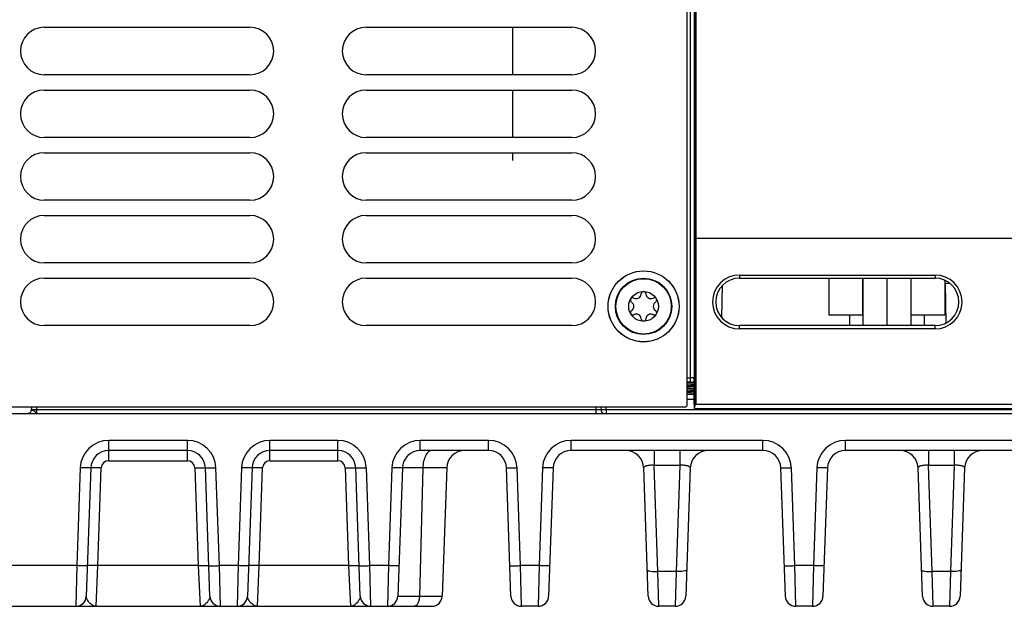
# Model space of a CAD drawing. Header units: inches. Extents: x 0 to 34, y 0 to 22.
# Tile 69 of 106: x 13.9 to 17.5, y 8.3 to 10.5. Entities that reach past the tile are written whole.
import ezdxf

# ---------------------------------------------------------------- set-up
doc = ezdxf.new("R2010")
doc.units = ezdxf.units.IN
doc.header["$LTSCALE"] = 1.87
doc.header["$MEASUREMENT"] = 0
doc.layers.get('0').update_dxf_attribs({"linetype": 'CONTINUOUS'})
for name, color, linetype in [('02___PRT_ALL_AXES', 7, 'CONTINUOUS'), ('BLUE_GOO', 7, 'CONTINUOUS'), ('COSMETIC', 7, 'CONTINUOUS'), ('DIMENSIONS', 7, 'CONTINUOUS')]:
    doc.layers.add(name, color=color, linetype=linetype)
doc.styles.get("Standard").update_dxf_attribs({"font": 'txt', "width": 0.8})
doc.dimstyles.new('DIMSTYLE_1', dxfattribs={"dimtxt": 0.125, "dimasz": 0.18, "dimexe": 0.125, "dimexo": 0.0625, "dimgap": 0.0625, "dimtad": 0, "dimtih": 1, "dimtoh": 1, "dimzin": 4, "dimdsep": 46, "dimtxsty": 'STANDARD', "dimblk": '_FILLED', "dimblk1": '_FILLED', "dimblk2": '_FILLED', "dimcen": 0.09, "dimadec": 0, "dimazin": 0, "dimtp": 0.01, "dimtm": 0.01, "dimtfac": 1, "dimtofl": 0, "dimtmove": 0, "dimatfit": 3, "dimldrblk": '_FILLED', "dimfxl": 1, "dimtolj": 1, "dimtzin": 4, "dimarcsym": 0})

# ---------------------------------------------------------------- blocks, each defined once
blk = doc.blocks.new('_FILLED')
at = {"color": 0, "linetype": 'BYBLOCK'}
blk.add_solid([(0, 0), (-1, 0.174), (-1, -0.174)], dxfattribs=at)
blk = doc.blocks.new('*D5')
at = {"layer": 'DIMENSIONS', "color": 2, "linetype": 'CONTINUOUS'}
for p, q in [((15.7295, 13.0406), (22.6206, 13.0406)), ((22.4956, 13.0406), (22.4956, 10.7789)), ((22.4956, 8.2671), (22.4956, 10.5289)), ((20.9262, 8.2671), (22.6206, 8.2671))]:
    blk.add_line(p, q, dxfattribs=at)
at = {"layer": 'DIMENSIONS', "color": 2, "linetype": 'CONTINUOUS', "xscale": 0.18, "yscale": 0.18, "zscale": 0.18}
for p, rotation in [((22.4956, 13.0406), 90), ((22.4956, 8.2671), 270)]:
    blk.add_blockref('_FILLED', p, dxfattribs=dict(at, rotation=rotation))
at = {"layer": 'DIMENSIONS', "color": 2, "linetype": 'CONTINUOUS', "insert": (22.4956, 10.7164), "char_height": 0.125, "width": 1.225, "attachment_point": 2, "line_spacing_factor": 0.9}
blk.add_mtext('4.77{\\Ftxt.shx;\\W1.000000;\\H0.125000; }[121.2]', dxfattribs=at)

msp = doc.modelspace()

# ---------------------------------------------------------------- linework, layer by layer
at = {"color": 7, "linetype": 'CONTINUOUS'}
for p, q in [((16.3468, 9.0208), (16.3468, 12.4738)), ((16.3735, 12.3918), (16.3737, 9.6402)), ((16.3785, 12.3918), (16.3787, 9.6401)), ((16.3576, 11.6434), (16.3576, 9.1045)), ((16.3726, 11.6434), (16.3726, 9.1205)), ((16.3737, 9.6402), (16.3735, 9.0097)), ((16.3787, 9.6401), (16.3737, 9.6402)), ((16.3787, 9.6401), (16.3785, 9.0207)), ((20.8956, 9.6401), (16.3787, 9.6401)), ((16.5416, 9.5039), (17.2716, 9.5039)), ((16.5416, 9.5039), (16.5416, 9.4921)), ((16.5416, 9.4921), (17.2716, 9.4921)), ((16.8756, 9.4921), (16.8756, 9.3541)), ((17.0008, 9.4921), (17.0008, 9.3541)), ((17.0016, 9.4921), (17.0016, 9.3149)), ((17.0916, 9.4921), (17.0916, 9.3149)), ((17.1816, 9.4921), (17.1816, 9.3149)), ((17.2716, 9.5039), (17.2716, 9.4921)), ((17.3076, 9.4843), (17.3076, 9.3541)), ((17.3275, 9.4721), (17.3092, 9.4721)), ((17.3092, 9.4721), (17.3117, 9.3246)), ((17.0016, 9.3541), (16.8756, 9.3541)), ((16.9521, 9.3541), (16.9521, 9.3149)), ((17.3076, 9.3541), (17.1816, 9.3541)), ((17.2311, 9.3541), (17.2311, 9.3149)), ((17.2716, 9.3149), (16.5416, 9.3149)), ((16.5416, 9.3027), (16.5416, 9.3149)), ((17.2716, 9.3027), (16.5416, 9.3027)), ((17.2716, 9.3027), (17.2716, 9.3149)), ((16.3468, 9.1195), (16.3576, 9.1195)), ((16.3576, 9.1045), (16.3468, 9.1045)), ((16.3468, 9.1042), (16.3719, 9.1042)), ((16.3723, 9.0999), (16.3468, 9.0984)), ((16.3468, 9.0943), (16.3723, 9.0959)), ((16.3724, 9.0803), (16.3468, 9.0787)), ((16.3468, 9.0747), (16.3724, 9.0762)), ((16.3722, 9.1046), (16.3719, 9.1042)), ((16.3719, 9.1046), (16.3722, 9.1046)), ((16.3719, 9.1042), (16.372, 9.104)), ((16.372, 9.104), (16.3722, 9.0894)), ((16.3722, 9.0207), (16.3722, 9.0894)), ((16.3468, 9.0593), (16.3722, 9.0593)), ((16.3468, 9.0399), (16.3722, 9.0399)), ((16.3724, 9.0606), (16.3507, 9.0593)), ((16.3368, 9.0108), (13.5268, 9.0108)), ((13.8994, 9.0108), (13.8992, 8.9995)), ((13.9189, 9.0009), (13.9183, 8.9864)), ((13.9191, 9.0108), (13.9189, 9.0009)), ((16.0054, 9.0009), (13.9189, 9.0009)), ((16.0052, 9.0108), (16.0054, 9.0009)), ((16.0054, 9.0009), (16.0054, 8.9864)), ((16.0249, 9.0108), (16.0251, 9.0009)), ((16.0448, 9.0009), (16.0446, 9.0108)), ((20.849, 9.0009), (16.0448, 9.0009)), ((16.0448, 9.0009), (16.0448, 8.9864)), ((16.3725, 9.006), (20.9698, 9.006)), ((20.8848, 9.0207), (16.3785, 9.0207)), ((13.5125, 8.9864), (20.9854, 8.9864)), ((13.8992, 8.9995), (13.8994, 8.9998)), ((13.8994, 8.9998), (13.8995, 8.9998)), ((14.188, 8.8106), (14.188, 8.8866)), ((14.4821, 8.8866), (14.188, 8.8866)), ((14.4821, 8.8106), (14.4821, 8.8866)), ((14.7898, 8.8106), (14.7898, 8.8866)), ((15.0431, 8.8866), (14.7898, 8.8866)), ((15.0431, 8.8106), (15.0431, 8.8866)), ((15.6055, 8.8866), (15.3508, 8.8866)), ((15.3508, 8.8486), (15.3508, 8.8866)), ((15.6055, 8.8486), (15.6055, 8.8866)), ((16.6292, 8.8866), (15.9132, 8.8866)), ((15.9132, 8.8486), (15.9132, 8.8866)), ((16.6292, 8.8486), (16.6292, 8.8866)), ((17.6528, 8.8866), (16.9368, 8.8866)), ((16.9368, 8.8486), (16.9368, 8.8866)), ((14.4821, 8.8486), (14.188, 8.8486)), ((15.0431, 8.8486), (14.7898, 8.8486)), ((15.6055, 8.8486), (15.3508, 8.8486)), ((16.6292, 8.8486), (15.9132, 8.8486)), ((16.2231, 8.8486), (16.2231, 8.7933)), ((16.3193, 8.8486), (16.3193, 8.7933)), ((17.6528, 8.8486), (16.9368, 8.8486)), ((17.2467, 8.8486), (17.2467, 8.7933)), ((17.3429, 8.8486), (17.3429, 8.7933)), ((14.0817, 8.784), (14.069, 8.4191)), ((14.1211, 8.784), (14.1043, 8.3051)), ((14.1477, 8.4191), (14.1604, 8.784)), ((14.188, 8.8106), (14.4821, 8.8106)), ((14.5096, 8.784), (14.5224, 8.4191)), ((14.5657, 8.3051), (14.549, 8.784)), ((14.6011, 8.4191), (14.5883, 8.784)), ((14.6835, 8.784), (14.6708, 8.4191)), ((14.7229, 8.784), (14.7062, 8.3051)), ((14.7495, 8.4191), (14.7622, 8.784)), ((14.7898, 8.8106), (15.0431, 8.8106)), ((15.0707, 8.784), (15.0834, 8.4191)), ((15.1267, 8.3051), (15.11, 8.784)), ((15.1621, 8.4191), (15.1494, 8.784)), ((15.2446, 8.784), (15.2318, 8.4191)), ((15.2839, 8.784), (15.2672, 8.3051)), ((15.3603, 8.784), (15.3475, 8.3051)), ((15.4493, 8.784), (15.3603, 8.784)), ((15.4493, 8.784), (15.4325, 8.3051)), ((15.6891, 8.3051), (15.6724, 8.784)), ((15.7245, 8.4191), (15.7118, 8.784)), ((15.807, 8.784), (15.7942, 8.4191)), ((15.8463, 8.784), (15.8296, 8.3051)), ((16.201, 8.3051), (16.1842, 8.784)), ((16.3193, 8.7933), (16.2231, 8.7933)), ((16.2369, 8.3973), (16.2231, 8.7933)), ((16.3193, 8.7933), (16.3055, 8.3973)), ((16.3581, 8.784), (16.3414, 8.3051)), ((16.7128, 8.3051), (16.696, 8.784)), ((16.7481, 8.4191), (16.7354, 8.784)), ((16.8306, 8.784), (16.8179, 8.4191)), ((16.8699, 8.784), (16.8532, 8.3051)), ((17.2246, 8.3051), (17.2079, 8.784)), ((17.3429, 8.7933), (17.2467, 8.7933)), ((17.2605, 8.3973), (17.2467, 8.7933)), ((17.3429, 8.7933), (17.3291, 8.3973)), ((17.3818, 8.784), (17.365, 8.3051)), ((14.069, 8.4191), (13.5125, 8.4191)), ((14.069, 8.4191), (14.065, 8.2671)), ((14.141, 8.2671), (14.1477, 8.4191)), ((14.5224, 8.4191), (14.1477, 8.4191)), ((14.5224, 8.4191), (14.529, 8.2671)), ((14.6708, 8.4191), (14.6011, 8.4191)), ((14.6051, 8.2671), (14.6011, 8.4191)), ((14.6708, 8.4191), (14.6668, 8.2671)), ((14.7429, 8.2671), (14.7495, 8.4191)), ((15.0834, 8.4191), (14.7495, 8.4191)), ((15.0834, 8.4191), (15.0857, 8.3656)), ((15.2318, 8.4191), (15.1621, 8.4191)), ((15.1661, 8.2671), (15.1621, 8.4191)), ((15.2318, 8.4191), (15.2278, 8.2671)), ((15.7942, 8.4191), (15.7245, 8.4191)), ((15.7285, 8.2671), (15.7245, 8.4191)), ((15.7942, 8.4191), (15.7903, 8.2671)), ((16.8179, 8.4191), (16.7481, 8.4191)), ((16.7521, 8.2671), (16.7481, 8.4191)), ((16.8179, 8.4191), (16.8139, 8.2671)), ((16.3055, 8.3973), (16.2369, 8.3973)), ((16.2403, 8.2671), (16.2369, 8.3973)), ((16.3055, 8.3973), (16.3021, 8.2671)), ((17.3291, 8.3973), (17.2605, 8.3973)), ((17.2639, 8.2671), (17.2605, 8.3973)), ((17.3291, 8.3973), (17.3257, 8.2671)), ((15.0857, 8.3656), (15.09, 8.2671)), ((15.3475, 8.3051), (15.4325, 8.3051)), ((13.5125, 8.2671), (15.3932, 8.2671)), ((15.7903, 8.2671), (15.7285, 8.2671)), ((16.3021, 8.2671), (16.2403, 8.2671)), ((16.8139, 8.2671), (16.7521, 8.2671)), ((17.3257, 8.2671), (17.2639, 8.2671))]:
    msp.add_line(p, q, dxfattribs=at)
for points in [[(13.8979, 8.9939), (13.8946, 8.9896), (13.8904, 8.9872), (13.886, 8.9864)], [(13.8992, 8.9995), (13.8992, 8.9986), (13.8979, 8.9939)]]:
    msp.add_lwpolyline(points, dxfattribs=at)
for centre, radius in [((16.1838, 9.3868), 0.1325), ((16.1838, 9.3869), 0.1053), ((16.1838, 9.3869), 0.1033), ((16.1838, 9.3869), 0.0555)]:
    msp.add_circle(centre, radius, dxfattribs=at)
for centre, radius, start, end in [((16.5416, 9.4033), 0.1006, 90.0003, 269.9997), ((16.5416, 9.4035), 0.0886, 90, 270), ((17.2716, 9.4033), 0.1006, 270.0003, 89.9997), ((17.2716, 9.4035), 0.0886, 270, 90), ((17.2501, 9.4711), 0.0591, 1, 12.6748), ((16.1838, 9.4332), 0.00906, 1.6303, 178.3697), ((16.1437, 9.4101), 0.00906, 61.6303, 238.3697), ((16.1566, 9.434), 0.0181, 241.6303, 358.3697), ((16.2109, 9.434), 0.0181, 181.6303, 298.3697), ((16.2238, 9.4101), 0.00906, 301.6303, 118.3697), ((16.1437, 9.3638), 0.00906, 121.6303, 298.3697), ((16.1295, 9.3869), 0.0181, 301.6303, 58.3697), ((16.2238, 9.3638), 0.00906, 241.6303, 58.3697), ((16.2381, 9.3869), 0.0181, 121.6303, 238.3697), ((16.1566, 9.3399), 0.0181, 1.6303, 118.3697), ((16.1838, 9.3407), 0.00906, 181.6303, 358.3697), ((16.2109, 9.3399), 0.0181, 61.6303, 178.3697), ((16.3577, 9.8957), 0.7912, 269.9898, 271.0275), ((16.0398, 9.0012), 0.0148, 181.0001, 240.3359), ((16.3368, 9.0208), 0.01, 270, 360), ((13.886, 8.9998), 0.0134, 295.4915, 299.7343), ((13.886, 8.9998), 0.0133, 299.7489, 304.1983), ((13.8858, 9.0001), 0.0137, 304.2694, 321.1515), ((13.8858, 9), 0.0136, 321.1786, 332.2885), ((13.8859, 9.0002), 0.0136, 353.354, 358.4871), ((14.188, 8.7803), 0.1063, 90.0019, 177.998), ((14.4821, 8.7803), 0.1063, 2.002, 89.998), ((14.7898, 8.7803), 0.1063, 90.0019, 177.998), ((15.0431, 8.7803), 0.1063, 2.0021, 89.998), ((15.3508, 8.7803), 0.1063, 90.002, 177.998), ((15.6055, 8.7803), 0.1063, 2.002, 89.998), ((15.9132, 8.7803), 0.1063, 90.002, 177.998), ((16.6292, 8.7803), 0.1063, 2.002, 89.998), ((16.9368, 8.7803), 0.1063, 90.002, 177.998), ((14.188, 8.7817), 0.0669, 90.0087, 177.99), ((14.4821, 8.7817), 0.0669, 2, 89.9899), ((14.7898, 8.7817), 0.0669, 90.0087, 177.99), ((15.0431, 8.7817), 0.0669, 2, 89.9826), ((15.3508, 8.7817), 0.0669, 90.0101, 178), ((15.5162, 8.7817), 0.0669, 90, 178), ((15.6055, 8.7817), 0.0669, 2, 89.9899), ((15.9132, 8.7817), 0.0669, 90.0103, 178), ((16.1173, 8.7817), 0.0669, 2, 90), ((16.425, 8.7817), 0.0669, 90, 178), ((16.6292, 8.7817), 0.0669, 2, 89.9899), ((16.9368, 8.7817), 0.0669, 90.0103, 178), ((17.141, 8.7817), 0.0669, 2, 90), ((17.4486, 8.7817), 0.0669, 90, 178), ((14.188, 8.7831), 0.0276, 90.0116, 177.9884), ((14.4821, 8.7831), 0.0276, 2.0116, 89.9884), ((14.7898, 8.7831), 0.0276, 90.0116, 177.9884), ((15.0431, 8.7831), 0.0276, 2.0116, 89.9884), ((14.065, 8.3065), 0.0394, 269.9994, 358.0001), ((14.6051, 8.3065), 0.0394, 181.9999, 270.0001), ((14.6668, 8.3065), 0.0394, 269.9994, 358.0001), ((15.1661, 8.3065), 0.0394, 181.9999, 270.0001), ((15.2278, 8.3065), 0.0394, 269.9943, 357.9998), ((15.3932, 8.3065), 0.0394, 270, 358), ((15.7285, 8.3065), 0.0394, 182, 270), ((15.7903, 8.3065), 0.0394, 270, 358), ((16.2403, 8.3065), 0.0394, 182.0042, 270.0001), ((16.3021, 8.3065), 0.0394, 269.9999, 357.9958), ((16.7521, 8.3065), 0.0394, 182, 270), ((16.8139, 8.3065), 0.0394, 270, 358), ((17.2639, 8.3065), 0.0394, 182.0042, 270.0001), ((17.3257, 8.3065), 0.0394, 269.9999, 357.9958)]:
    msp.add_arc(centre, radius, start, end, dxfattribs=at)
for centre, start_param, end_param in [((16.3725, 9.021), -4.694936, -3.141593), ((16.3733, 9.021), -3.141593, -2.421487)]:
    msp.add_ellipse(centre, major_axis=(0, 0.015), ratio=0.017455, start_param=start_param, end_param=end_param, dxfattribs=at)
for points, knots in [([(16.3726, 9.1205), (16.3726, 9.1205), (16.3725, 9.1204), (16.3721, 9.1202), (16.3712, 9.1201), (16.3698, 9.1199), (16.368, 9.1198), (16.3658, 9.1196), (16.3622, 9.1195), (16.3595, 9.1195), (16.3576, 9.1195)], [0, 0, 0, 0, 0.00923, 0.026193, 0.085949, 0.179329, 0.303228, 0.45317, 0.623612, 1, 1, 1, 1]), ([(16.3722, 9.1046), (16.3722, 9.1047), (16.3722, 9.1048), (16.3722, 9.1052), (16.3723, 9.1057), (16.3723, 9.1066), (16.3724, 9.1081), (16.3724, 9.1101), (16.3725, 9.1124), (16.3725, 9.116), (16.3726, 9.1187), (16.3726, 9.1205)], [0, 0, 0, 0, 0.01018, 0.031169, 0.062223, 0.102468, 0.206943, 0.337485, 0.487528, 0.651234, 1, 1, 1, 1]), ([(16.3722, 9.0908), (16.3684, 9.0904), (16.36, 9.0897), (16.3515, 9.0891), (16.3468, 9.0888)], [0, 0, 0, 0, 0.447639, 1, 1, 1, 1]), ([(16.3724, 9.0865), (16.3686, 9.0862), (16.3601, 9.0855), (16.3515, 9.0849), (16.3468, 9.0846)], [0, 0, 0, 0, 0.44706, 1, 1, 1, 1]), ([(16.3723, 9.0711), (16.3686, 9.0707), (16.36, 9.07), (16.3515, 9.0694), (16.3468, 9.0691)], [0, 0, 0, 0, 0.447066, 1, 1, 1, 1]), ([(16.3723, 9.0669), (16.3686, 9.0665), (16.36, 9.0658), (16.3515, 9.0652), (16.3468, 9.0649)], [0, 0, 0, 0, 0.44706, 1, 1, 1, 1]), ([(13.9189, 9.0009), (13.9164, 9.001), (13.9128, 9.001), (13.9081, 9.0011), (13.9052, 9.0011), (13.9028, 9.001), (13.9009, 9.0011), (13.9, 9.0009), (13.8993, 9.0011), (13.8993, 9.0009)], [0, 0, 0, 0, 0.382023, 0.555439, 0.706894, 0.831165, 0.923361, 0.980294, 1, 1, 1, 1]), ([(16.0251, 9.0009), (16.0251, 9.0008), (16.0243, 9.001), (16.0235, 9.0008), (16.0215, 9.0009), (16.0192, 9.0008), (16.0162, 9.0008), (16.0116, 9.0009), (16.0079, 9.0009), (16.0054, 9.0009)], [0, 0, 0, 0, 0.019361, 0.07619, 0.168652, 0.292912, 0.444372, 0.61733, 1, 1, 1, 1]), ([(16.0448, 9.0009), (16.0422, 9.0009), (16.0386, 9.0009), (16.034, 9.0008), (16.031, 9.0008), (16.0287, 9.0009), (16.0267, 9.0008), (16.0259, 9.001), (16.0251, 9.0008), (16.0251, 9.0009)], [0, 0, 0, 0, 0.382175, 0.554947, 0.70647, 0.830913, 0.923457, 0.980528, 1, 1, 1, 1]), ([(16.3735, 9.0097), (16.3735, 9.0106), (16.3741, 9.0124), (16.3753, 9.015), (16.3768, 9.0178), (16.3779, 9.0198), (16.3785, 9.0207)], [0, 0, 0, 0, 0.207878, 0.454551, 0.722532, 1, 1, 1, 1]), ([(13.8995, 8.9998), (13.9005, 8.9996), (13.9033, 8.9992), (13.9061, 8.9986), (13.9078, 8.9979)], [0, 0, 0, 0, 0.346649, 1, 1, 1, 1]), ([(13.9078, 8.9979), (13.9095, 8.9972), (13.9125, 8.9953), (13.915, 8.9911), (13.9164, 8.9882), (13.9177, 8.9864), (13.9183, 8.9864)], [0, 0, 0, 0, 0.332048, 0.649299, 0.881629, 1, 1, 1, 1]), ([(15.3947, 8.8486), (15.3901, 8.8486), (15.3797, 8.844), (15.3692, 8.8289), (15.3622, 8.8082), (15.3604, 8.7924), (15.3603, 8.784)], [0, 0, 0, 0, 0.17497, 0.4001, 0.682156, 1, 1, 1, 1]), ([(14.1211, 8.784), (14.1211, 8.784), (14.1207, 8.7839), (14.1198, 8.7837), (14.1175, 8.7836), (14.114, 8.7835), (14.1092, 8.7835), (14.1033, 8.7835), (14.094, 8.7837), (14.0867, 8.7839), (14.0817, 8.784)], [0, 0, 0, 0, 0.005911, 0.020689, 0.077768, 0.170223, 0.294311, 0.445482, 0.618078, 1, 1, 1, 1]), ([(14.1604, 8.784), (14.1554, 8.7842), (14.1481, 8.7844), (14.1389, 8.7846), (14.133, 8.7846), (14.1281, 8.7846), (14.1246, 8.7845), (14.1223, 8.7844), (14.1214, 8.7842), (14.1211, 8.7841), (14.1211, 8.784)], [0, 0, 0, 0, 0.381922, 0.554518, 0.705689, 0.829777, 0.922232, 0.979311, 0.994089, 1, 1, 1, 1]), ([(14.5096, 8.784), (14.5147, 8.7842), (14.5219, 8.7844), (14.5312, 8.7846), (14.5371, 8.7846), (14.5419, 8.7846), (14.5455, 8.7845), (14.5478, 8.7844), (14.5486, 8.7842), (14.549, 8.7841), (14.549, 8.784)], [0, 0, 0, 0, 0.381922, 0.554518, 0.705689, 0.829777, 0.922232, 0.979311, 0.994089, 1, 1, 1, 1]), ([(14.549, 8.784), (14.549, 8.784), (14.5493, 8.7839), (14.5502, 8.7837), (14.5525, 8.7836), (14.556, 8.7835), (14.5609, 8.7835), (14.5668, 8.7835), (14.576, 8.7837), (14.5833, 8.7839), (14.5883, 8.784)], [0, 0, 0, 0, 0.005911, 0.020689, 0.077768, 0.170222, 0.294311, 0.445482, 0.618078, 1, 1, 1, 1]), ([(14.7229, 8.784), (14.7229, 8.784), (14.7225, 8.7839), (14.7217, 8.7837), (14.7194, 8.7836), (14.7158, 8.7835), (14.711, 8.7835), (14.7051, 8.7835), (14.6958, 8.7837), (14.6886, 8.7839), (14.6835, 8.784)], [0, 0, 0, 0, 0.005911, 0.020689, 0.077768, 0.170223, 0.294311, 0.445482, 0.618078, 1, 1, 1, 1]), ([(14.7622, 8.784), (14.7572, 8.7842), (14.7499, 8.7844), (14.7407, 8.7846), (14.7348, 8.7846), (14.7299, 8.7846), (14.7264, 8.7845), (14.7241, 8.7844), (14.7232, 8.7842), (14.7229, 8.7841), (14.7229, 8.784)], [0, 0, 0, 0, 0.381922, 0.554518, 0.705689, 0.829777, 0.922232, 0.979311, 0.994089, 1, 1, 1, 1]), ([(15.0707, 8.784), (15.0757, 8.7842), (15.083, 8.7844), (15.0922, 8.7846), (15.0981, 8.7846), (15.103, 8.7846), (15.1065, 8.7845), (15.1088, 8.7844), (15.1097, 8.7842), (15.11, 8.7841), (15.11, 8.784)], [0, 0, 0, 0, 0.381922, 0.554518, 0.705689, 0.829777, 0.922232, 0.979311, 0.994089, 1, 1, 1, 1]), ([(15.11, 8.784), (15.11, 8.784), (15.1104, 8.7839), (15.1113, 8.7837), (15.1135, 8.7836), (15.1171, 8.7835), (15.1219, 8.7835), (15.1278, 8.7835), (15.1371, 8.7837), (15.1443, 8.7839), (15.1494, 8.784)], [0, 0, 0, 0, 0.005911, 0.020689, 0.077768, 0.170222, 0.294311, 0.445482, 0.618078, 1, 1, 1, 1]), ([(15.2839, 8.784), (15.2839, 8.784), (15.2836, 8.7839), (15.2827, 8.7837), (15.2804, 8.7836), (15.2769, 8.7835), (15.272, 8.7835), (15.2661, 8.7835), (15.2569, 8.7837), (15.2496, 8.7839), (15.2446, 8.784)], [0, 0, 0, 0, 0.005911, 0.020689, 0.077768, 0.170223, 0.294311, 0.445482, 0.618078, 1, 1, 1, 1]), ([(15.3603, 8.784), (15.3547, 8.7841), (15.3442, 8.7842), (15.3292, 8.7843), (15.3161, 8.7844), (15.3051, 8.7844), (15.2973, 8.7844), (15.2922, 8.7843), (15.2893, 8.7843), (15.2871, 8.7842), (15.2853, 8.7843), (15.2846, 8.7841), (15.2839, 8.7841), (15.2839, 8.784)], [0, 0, 0, 0, 0.217912, 0.414856, 0.587256, 0.732379, 0.84787, 0.89386, 0.931767, 0.961427, 0.98271, 0.995561, 1, 1, 1, 1]), ([(15.6724, 8.784), (15.6724, 8.784), (15.6728, 8.7839), (15.6737, 8.7837), (15.6759, 8.7836), (15.6795, 8.7835), (15.6843, 8.7835), (15.6902, 8.7835), (15.6995, 8.7837), (15.7068, 8.7839), (15.7118, 8.784)], [0, 0, 0, 0, 0.005911, 0.020689, 0.077768, 0.170222, 0.294311, 0.445482, 0.618078, 1, 1, 1, 1]), ([(15.8463, 8.784), (15.8463, 8.784), (15.846, 8.7839), (15.8451, 8.7837), (15.8428, 8.7836), (15.8393, 8.7835), (15.8344, 8.7835), (15.8285, 8.7835), (15.8193, 8.7837), (15.812, 8.7839), (15.807, 8.784)], [0, 0, 0, 0, 0.005911, 0.020689, 0.077768, 0.170223, 0.294311, 0.445482, 0.618078, 1, 1, 1, 1]), ([(16.2231, 8.7933), (16.2179, 8.7936), (16.2084, 8.7936), (16.1973, 8.7923), (16.1904, 8.7901), (16.1864, 8.7882), (16.1842, 8.7856), (16.1842, 8.784)], [0, 0, 0, 0, 0.372148, 0.679422, 0.795723, 0.885453, 1, 1, 1, 1]), ([(16.3581, 8.784), (16.3582, 8.7856), (16.3559, 8.7882), (16.352, 8.7901), (16.3451, 8.7923), (16.334, 8.7936), (16.3245, 8.7936), (16.3193, 8.7933)], [0, 0, 0, 0, 0.114546, 0.204277, 0.320578, 0.627852, 1, 1, 1, 1]), ([(16.696, 8.784), (16.696, 8.784), (16.6964, 8.7839), (16.6973, 8.7837), (16.6996, 8.7836), (16.7031, 8.7835), (16.708, 8.7835), (16.7138, 8.7835), (16.7231, 8.7837), (16.7304, 8.7839), (16.7354, 8.784)], [0, 0, 0, 0, 0.005911, 0.020689, 0.077768, 0.170222, 0.294311, 0.445482, 0.618078, 1, 1, 1, 1]), ([(16.8699, 8.784), (16.8699, 8.784), (16.8696, 8.7839), (16.8687, 8.7837), (16.8664, 8.7836), (16.8629, 8.7835), (16.858, 8.7835), (16.8522, 8.7835), (16.8429, 8.7837), (16.8356, 8.7839), (16.8306, 8.784)], [0, 0, 0, 0, 0.005911, 0.020689, 0.077768, 0.170223, 0.294311, 0.445482, 0.618078, 1, 1, 1, 1]), ([(17.2467, 8.7933), (17.2415, 8.7936), (17.232, 8.7936), (17.2209, 8.7923), (17.214, 8.7901), (17.2101, 8.7882), (17.2078, 8.7856), (17.2079, 8.784)], [0, 0, 0, 0, 0.372148, 0.679422, 0.795723, 0.885453, 1, 1, 1, 1]), ([(17.3818, 8.784), (17.3818, 8.7856), (17.3796, 8.7882), (17.3756, 8.7901), (17.3687, 8.7923), (17.3576, 8.7936), (17.3481, 8.7936), (17.3429, 8.7933)], [0, 0, 0, 0, 0.114546, 0.204277, 0.320578, 0.627852, 1, 1, 1, 1]), ([(14.1083, 8.4191), (14.1083, 8.419), (14.108, 8.4189), (14.1071, 8.4188), (14.1048, 8.4187), (14.1013, 8.4186), (14.0964, 8.4185), (14.0906, 8.4186), (14.0813, 8.4187), (14.074, 8.4189), (14.069, 8.4191)], [0, 0, 0, 0, 0.005911, 0.020689, 0.077768, 0.170222, 0.294311, 0.445482, 0.618078, 1, 1, 1, 1]), ([(14.1477, 8.4191), (14.1427, 8.4193), (14.1354, 8.4195), (14.1261, 8.4197), (14.1202, 8.4197), (14.1154, 8.4197), (14.1119, 8.4196), (14.1096, 8.4194), (14.1087, 8.4193), (14.1083, 8.4192), (14.1083, 8.4191)], [0, 0, 0, 0, 0.381922, 0.554518, 0.705689, 0.829777, 0.922232, 0.979311, 0.994089, 1, 1, 1, 1]), ([(14.5224, 8.4191), (14.5274, 8.4193), (14.5347, 8.4195), (14.544, 8.4197), (14.5498, 8.4197), (14.5547, 8.4197), (14.5582, 8.4196), (14.5605, 8.4194), (14.5614, 8.4193), (14.5617, 8.4192), (14.5617, 8.4191)], [0, 0, 0, 0, 0.381922, 0.554518, 0.705689, 0.829777, 0.922232, 0.979311, 0.994089, 1, 1, 1, 1]), ([(14.5617, 8.4191), (14.5617, 8.419), (14.5621, 8.4189), (14.563, 8.4188), (14.5653, 8.4187), (14.5688, 8.4186), (14.5736, 8.4185), (14.5795, 8.4186), (14.5888, 8.4187), (14.5961, 8.4189), (14.6011, 8.4191)], [0, 0, 0, 0, 0.005911, 0.020689, 0.077768, 0.170223, 0.294311, 0.445482, 0.618078, 1, 1, 1, 1]), ([(14.7101, 8.4191), (14.7101, 8.419), (14.7098, 8.4189), (14.7089, 8.4188), (14.7066, 8.4187), (14.7031, 8.4186), (14.6982, 8.4185), (14.6924, 8.4186), (14.6831, 8.4187), (14.6758, 8.4189), (14.6708, 8.4191)], [0, 0, 0, 0, 0.005911, 0.020689, 0.077768, 0.170222, 0.294311, 0.445482, 0.618078, 1, 1, 1, 1]), ([(14.7495, 8.4191), (14.7445, 8.4193), (14.7372, 8.4195), (14.7279, 8.4197), (14.7221, 8.4197), (14.7172, 8.4197), (14.7137, 8.4196), (14.7114, 8.4194), (14.7105, 8.4193), (14.7101, 8.4192), (14.7101, 8.4191)], [0, 0, 0, 0, 0.381922, 0.554518, 0.705689, 0.829777, 0.922232, 0.979311, 0.994089, 1, 1, 1, 1]), ([(15.0834, 8.4191), (15.0884, 8.4193), (15.0957, 8.4195), (15.105, 8.4197), (15.1109, 8.4197), (15.1157, 8.4197), (15.1192, 8.4196), (15.1215, 8.4194), (15.1224, 8.4193), (15.1228, 8.4192), (15.1228, 8.4191)], [0, 0, 0, 0, 0.381922, 0.554518, 0.705689, 0.829777, 0.922232, 0.979311, 0.994089, 1, 1, 1, 1]), ([(15.1228, 8.4191), (15.1228, 8.419), (15.1231, 8.4189), (15.124, 8.4188), (15.1263, 8.4187), (15.1298, 8.4186), (15.1347, 8.4185), (15.1405, 8.4186), (15.1498, 8.4187), (15.1571, 8.4189), (15.1621, 8.4191)], [0, 0, 0, 0, 0.005911, 0.020689, 0.077768, 0.170223, 0.294311, 0.445482, 0.618078, 1, 1, 1, 1]), ([(15.2712, 8.4191), (15.2712, 8.419), (15.2708, 8.4189), (15.2699, 8.4188), (15.2676, 8.4187), (15.2641, 8.4186), (15.2593, 8.4185), (15.2534, 8.4186), (15.2441, 8.4187), (15.2368, 8.4189), (15.2318, 8.4191)], [0, 0, 0, 0, 0.005911, 0.020689, 0.077768, 0.170222, 0.294311, 0.445482, 0.618078, 1, 1, 1, 1]), ([(15.6852, 8.4191), (15.6852, 8.419), (15.6855, 8.4189), (15.6864, 8.4188), (15.6887, 8.4187), (15.6922, 8.4186), (15.6971, 8.4185), (15.7029, 8.4186), (15.7122, 8.4187), (15.7195, 8.4189), (15.7245, 8.4191)], [0, 0, 0, 0, 0.005911, 0.020689, 0.077768, 0.170223, 0.294311, 0.445482, 0.618078, 1, 1, 1, 1]), ([(15.8336, 8.4191), (15.8336, 8.419), (15.8332, 8.4189), (15.8323, 8.4188), (15.8301, 8.4187), (15.8265, 8.4186), (15.8217, 8.4185), (15.8158, 8.4186), (15.8065, 8.4187), (15.7992, 8.4189), (15.7942, 8.4191)], [0, 0, 0, 0, 0.005911, 0.020689, 0.077768, 0.170222, 0.294311, 0.445482, 0.618078, 1, 1, 1, 1]), ([(16.7088, 8.4191), (16.7088, 8.419), (16.7091, 8.4189), (16.71, 8.4188), (16.7123, 8.4187), (16.7158, 8.4186), (16.7207, 8.4185), (16.7266, 8.4186), (16.7358, 8.4187), (16.7431, 8.4189), (16.7481, 8.4191)], [0, 0, 0, 0, 0.005911, 0.020689, 0.077768, 0.170223, 0.294311, 0.445482, 0.618078, 1, 1, 1, 1]), ([(16.8572, 8.4191), (16.8572, 8.419), (16.8568, 8.4189), (16.856, 8.4188), (16.8537, 8.4187), (16.8502, 8.4186), (16.8453, 8.4185), (16.8394, 8.4186), (16.8301, 8.4187), (16.8229, 8.4189), (16.8179, 8.4191)], [0, 0, 0, 0, 0.005911, 0.020689, 0.077768, 0.170222, 0.294311, 0.445482, 0.618078, 1, 1, 1, 1]), ([(16.1976, 8.4027), (16.1976, 8.4022), (16.1986, 8.401), (16.2025, 8.3994), (16.2105, 8.3979), (16.2226, 8.3971), (16.2319, 8.3971), (16.2369, 8.3973)], [0, 0, 0, 0, 0.037517, 0.10062, 0.316173, 0.630711, 1, 1, 1, 1]), ([(16.3448, 8.4027), (16.3448, 8.4022), (16.3438, 8.401), (16.3399, 8.3994), (16.3319, 8.3979), (16.3197, 8.3971), (16.3105, 8.3971), (16.3055, 8.3973)], [0, 0, 0, 0, 0.037517, 0.10062, 0.316172, 0.630711, 1, 1, 1, 1]), ([(17.2212, 8.4027), (17.2212, 8.4022), (17.2222, 8.401), (17.2261, 8.3994), (17.2341, 8.3979), (17.2462, 8.3971), (17.2555, 8.3971), (17.2605, 8.3973)], [0, 0, 0, 0, 0.037517, 0.10062, 0.316173, 0.630711, 1, 1, 1, 1]), ([(17.3684, 8.4027), (17.3684, 8.4022), (17.3674, 8.401), (17.3635, 8.3994), (17.3555, 8.3979), (17.3434, 8.3971), (17.3341, 8.3971), (17.3291, 8.3973)], [0, 0, 0, 0, 0.037517, 0.10062, 0.316172, 0.630711, 1, 1, 1, 1]), ([(14.1168, 8.2799), (14.1135, 8.2835), (14.1079, 8.2912), (14.1042, 8.3005), (14.1043, 8.3051)], [0, 0, 0, 0, 0.517713, 1, 1, 1, 1]), ([(14.5657, 8.3051), (14.5659, 8.3007), (14.5624, 8.2916), (14.557, 8.2841), (14.5539, 8.2806)], [0, 0, 0, 0, 0.481438, 1, 1, 1, 1]), ([(14.7187, 8.2799), (14.7153, 8.2835), (14.7097, 8.2912), (14.706, 8.3005), (14.7062, 8.3051)], [0, 0, 0, 0, 0.517713, 1, 1, 1, 1]), ([(15.1267, 8.3051), (15.1269, 8.3007), (15.1234, 8.2916), (15.1181, 8.2841), (15.1149, 8.2806)], [0, 0, 0, 0, 0.481438, 1, 1, 1, 1]), ([(15.2672, 8.3051), (15.2672, 8.305), (15.2679, 8.3052), (15.2687, 8.305), (15.2705, 8.305), (15.2729, 8.3049), (15.2759, 8.3049), (15.2813, 8.3049), (15.2895, 8.3049), (15.3011, 8.3049), (15.3149, 8.305), (15.3306, 8.305), (15.3417, 8.3051), (15.3475, 8.3051)], [0, 0, 0, 0, 0.004325, 0.017167, 0.038498, 0.068257, 0.106302, 0.152459, 0.268321, 0.413757, 0.586263, 0.782943, 1, 1, 1, 1]), ([(15.3475, 8.3051), (15.3474, 8.3002), (15.3464, 8.2909), (15.3425, 8.2788), (15.3367, 8.27), (15.3308, 8.2671), (15.3282, 8.2671)], [0, 0, 0, 0, 0.321929, 0.606234, 0.83019, 1, 1, 1, 1]), ([(14.141, 8.2671), (14.1394, 8.2671), (14.1326, 8.2678), (14.1263, 8.2714), (14.1223, 8.2747)], [0, 0, 0, 0, 0.236656, 1, 1, 1, 1]), ([(14.5478, 8.2747), (14.5463, 8.2735), (14.5408, 8.2695), (14.534, 8.2671), (14.529, 8.2671)], [0, 0, 0, 0, 0.272196, 1, 1, 1, 1]), ([(14.7429, 8.2671), (14.7412, 8.2671), (14.7344, 8.2678), (14.7281, 8.2714), (14.7241, 8.2747)], [0, 0, 0, 0, 0.236656, 1, 1, 1, 1]), ([(15.1088, 8.2747), (15.1074, 8.2735), (15.1019, 8.2695), (15.095, 8.2671), (15.09, 8.2671)], [0, 0, 0, 0, 0.272196, 1, 1, 1, 1])]:
    msp.add_open_spline(points, degree=3, knots=knots, dxfattribs=at)
for points in [[(13.8979, 8.9937), (13.8987, 8.9952), (13.8992, 8.9969), (13.8994, 8.9986)], [(14.1223, 8.2747), (14.1204, 8.2763), (14.1185, 8.278), (14.1168, 8.2799)], [(14.5539, 8.2806), (14.552, 8.2785), (14.55, 8.2765), (14.5478, 8.2747)], [(14.7241, 8.2747), (14.7222, 8.2763), (14.7204, 8.278), (14.7187, 8.2799)], [(15.1149, 8.2806), (15.113, 8.2785), (15.111, 8.2765), (15.1088, 8.2747)]]:
    msp.add_open_spline(points, degree=3, dxfattribs=at)
at = {"layer": '02___PRT_ALL_AXES', "color": 7, "linetype": 'CONTINUOUS'}
for p, q in [((13.9475, 10.4286), (14.7152, 10.4286)), ((15.1483, 10.4286), (15.916, 10.4286)), ((14.7152, 10.2515), (13.9475, 10.2515)), ((15.916, 10.2515), (15.1483, 10.2515)), ((13.9475, 10.1945), (14.7152, 10.1945)), ((15.1483, 10.1945), (15.916, 10.1945)), ((14.7152, 10.0173), (13.9475, 10.0173)), ((15.916, 10.0173), (15.1483, 10.0173)), ((13.9475, 9.9604), (14.7152, 9.9604)), ((15.1483, 9.9604), (15.916, 9.9604)), ((14.7152, 9.7832), (13.9475, 9.7832)), ((15.916, 9.7832), (15.1483, 9.7832)), ((13.9475, 9.7262), (14.7152, 9.7262)), ((15.1483, 9.7262), (15.916, 9.7262)), ((14.7152, 9.549), (13.9475, 9.549)), ((15.916, 9.549), (15.1483, 9.549)), ((13.9475, 9.4921), (14.7152, 9.4921)), ((15.1483, 9.4921), (15.916, 9.4921)), ((16.4764, 9.3435), (16.4785, 9.4656)), ((14.7152, 9.3149), (13.9475, 9.3149)), ((15.916, 9.3149), (15.1483, 9.3149))]:
    msp.add_line(p, q, dxfattribs=at)
for centre, start, end in [((13.9475, 10.34), 90, 270), ((14.7152, 10.34), 270, 90), ((15.1483, 10.34), 90, 270), ((15.916, 10.34), 270, 90), ((13.9475, 10.1059), 90, 270), ((14.7152, 10.1059), 270, 90), ((15.1483, 10.1059), 90, 270), ((15.916, 10.1059), 270, 90), ((13.9475, 9.8718), 90, 270), ((14.7152, 9.8718), 270, 90), ((15.1483, 9.8718), 90, 270), ((15.916, 9.8718), 270, 90), ((13.9475, 9.6376), 90, 270), ((14.7152, 9.6376), 270, 90), ((15.1483, 9.6376), 90, 270), ((15.916, 9.6376), 270, 90), ((13.9475, 9.4035), 90, 270), ((14.7152, 9.4035), 270, 90), ((15.1483, 9.4035), 90, 270), ((15.916, 9.4035), 270, 90)]:
    msp.add_arc(centre, 0.0886, start, end, dxfattribs=at)
at = {"layer": 'BLUE_GOO', "color": 4, "linetype": 'CONTINUOUS'}
for p, q in [((15.6952, 10.4286), (15.6952, 10.2515)), ((15.6952, 10.1945), (15.6952, 10.0173)), ((15.6952, 9.9604), (15.6952, 9.9315))]:
    msp.add_line(p, q, dxfattribs=at)
at = {"layer": 'COSMETIC', "color": 7, "linetype": 'CONTINUOUS'}
msp.add_circle((16.1838, 9.3869), 0.1323, dxfattribs=at)

# ---------------------------------------------------------------- dimensions: what is measured, and where the dimension line sits
at = {"layer": 'DIMENSIONS', "color": 2, "linetype": 'CONTINUOUS'}
dim = msp.add_linear_dim(base=(22.4956, 13.0406), p1=(20.8637, 8.2671), p2=(15.667, 13.0406), angle=90, dimstyle='DIMSTYLE_1', dxfattribs=at)
dim.commit()
dim.dimension.update_dxf_attribs({"geometry": '*D5', "text_midpoint": (22.4956, 10.6539), "dimtype": 160})

doc.saveas('drawing.dxf')
